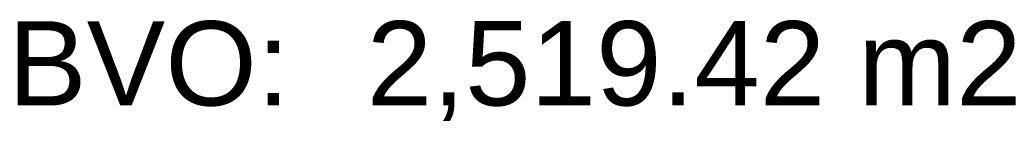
# Model space of a CAD drawing. Header units: millimetres. Extents: x 0 to 1134213, y -536989 to 313336.
# Tile 13 of 86: x 99655 to 103157, y 10468 to 10851. Entities that reach past the tile are written whole.
import ezdxf

# ---------------------------------------------------------------- set-up
doc = ezdxf.new("R2010")
doc.units = ezdxf.units.MM
doc.layers.add('X-L0_C_afwerking', color=7, linetype='Continuous', lineweight=5)
doc.styles.add('DVD_ALG 1.8mm_RE', font='arial.ttf', dxfattribs={"height": 1.8})
doc.styles.add('DVD_ALG 2.5mm_RE', font='arial.ttf', dxfattribs={"height": 2.5})
doc.styles.add('DVD_ALG 3.5mm_BO', font='arialbd.ttf', dxfattribs={"height": 3.5})
doc.styles.add('DVD_ALG 5.0mm_BO', font='arialbd.ttf', dxfattribs={"height": 5})

# ---------------------------------------------------------------- blocks, each defined once
blk = doc.blocks.new('DVDVB_02_--_ A2-Basispl-liggend')
at = {"color": 7, "linetype": 'Continuous', "lineweight": 0, "style": 'DVD_ALG 1.8mm_RE'}
blk.add_text('BVO:', height=1.5, dxfattribs=at).set_placement((-84.931, 41.727))
at = {"color": 7, "lineweight": 13}
for tag, p, height, style in [('TITEL', (-85, 90.18), 5, 'DVD_ALG 5.0mm_BO'), ('SUBTITEL', (-85, 76.18), 3.2, 'DVD_ALG 3.5mm_BO'), ('BOUWLAAGCODE', (-85, 66.161), 2.5, 'DVD_ALG 2.5mm_RE'), ('BOUWLAAGNAAM', (-70.606, 66.086), 2.5, 'DVD_ALG 2.5mm_RE'), ('GEBOUWCODE', (-85, 62.161), 2.5, 'DVD_ALG 2.5mm_RE'), ('GEBOUWNAAM', (-70.606, 62.086), 2.5, 'DVD_ALG 2.5mm_RE'), ('OBJECTCODE', (-85, 58.161), 2.5, 'DVD_ALG 2.5mm_RE'), ('OBJECTNAAM', (-70.606, 58.086), 2.5, 'DVD_ALG 2.5mm_RE'), ('SCHAAL', (-70.606, 48.191), 2, 'DVD_ALG 1.8mm_RE'), ('DATUM', (-70.608, 45.312), 2, 'DVD_ALG 1.8mm_RE'), ('BVO', (-78.553, 41.727), 1.5, 'DVD_ALG 1.8mm_RE'), ('NVO', (-50.394, 41.732), 1.5, 'DVD_ALG 1.8mm_RE')]:
    blk.add_attdef(tag, p, '', height=height, dxfattribs=dict(at, style=style))

msp = doc.modelspace()

# ---------------------------------------------------------------- block references
at = {"layer": 'X-L0_C_afwerking'}
ref = msp.add_blockref('DVDVB_02_--_ A2-Basispl-liggend', (116600, 2200), dxfattribs=dict(at, xscale=200, yscale=200, zscale=200))
ref.add_attrib('BVO', '2,519.42 m2', (100889.5, 10545.5), dxfattribs={"layer": '0', "color": 7, "lineweight": 13, "height": 300, "style": 'DVD_ALG 1.8mm_RE'})

doc.saveas('drawing.dxf')
